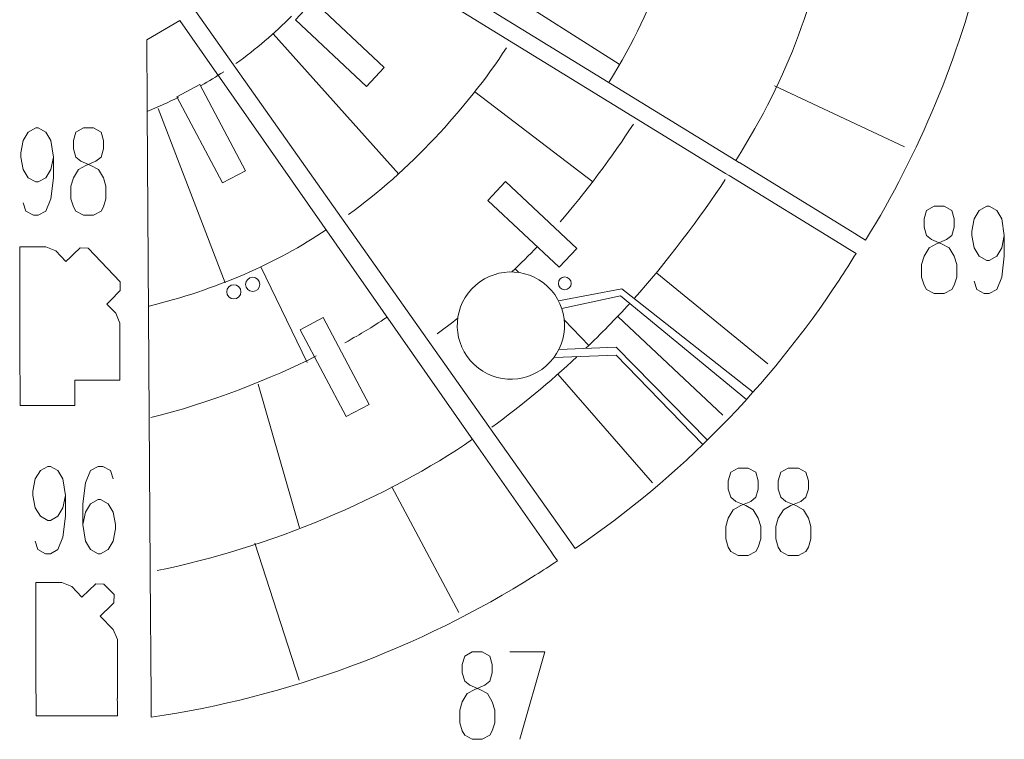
# Model space of a CAD drawing. Header units: millimetres. Extents: x -182 to 179, y -139 to 136.
# Tile 10 of 13: x 45 to 173, y -139 to -45. Entities that reach past the tile are written whole.
import ezdxf

# ---------------------------------------------------------------- set-up
doc = ezdxf.new("R2010")
doc.units = ezdxf.units.MM
doc.header["$MEASUREMENT"] = 0
doc.layers.add('Layer 1', color=7, linetype='Continuous')

msp = doc.modelspace()

# ---------------------------------------------------------------- linework, layer by layer
at = {"layer": 'Layer 1', "color": 5, "lineweight": 9}
for centre, major_axis in [((75.1668, -80.0084), (0, 0.926)), ((115.9121, -79.8759), (0, 0.8378)), ((72.6973, -80.9785), (0, 0.9261))]:
    msp.add_ellipse(centre, major_axis=major_axis, ratio=1, dxfattribs=at)
at = {"layer": 'Layer 1', "lineweight": 9}
for points in [[(138.2437, -63.825), (138.2437, -63.825), (76.8788, -26.1353), (76.8788, -26.1353)], [(136.918, -65.5159), (136.918, -65.5159), (75.9742, -28.0686), (75.9742, -28.0686)], [(103.6985, -99.996), (103.6985, -99.996), (70.8063, -52.9451), (70.8063, -52.9451)], [(61.3978, -57.2752), (61.3978, -57.2752), (61.7866, -117.1079), (61.7866, -117.1079)], [(153.7978, -73.3782), (153.7978, -73.3782), (138.7227, -64.1192), (138.7227, -64.1192)], [(152.3791, -75.0161), (152.3791, -75.0161), (137.397, -65.8102), (137.397, -65.8102)], [(106.3205, -99.0056), (106.3205, -99.0056), (116.427, -113.3068), (116.427, -113.3068)], [(114.0759, -114.8405), (114.0759, -114.8405), (104.0206, -100.4568), (104.0206, -100.4568)], [(61.7902, -117.6701), (61.7902, -117.6701), (61.896, -133.946), (61.896, -133.946)]]:
    msp.add_open_spline(points, degree=3, dxfattribs=at)
at = {"layer": 'Layer 1', "color": 1, "lineweight": 9}
for points in [[(151.3096, -29.4929), (148.631, -42.9507), (145.3063, -52.5958), (138.2437, -63.825)], [(128.8835, -38.4944), (127.1419, -43.6779), (124.9281, -48.3848), (121.6561, -53.6371)], [(80.2483, -44.9796), (78.0169, -47.2481), (75.5834, -49.3174), (72.9771, -51.1581)], [(108.2971, -49.1304), (103.0328, -57.165), (95.4613, -65.2907), (87.6734, -70.8881)], [(71.3751, -52.2465), (70.4146, -52.8738), (69.4325, -53.4711), (68.4303, -54.0367)], [(70.4837, -52.4847), (70.4837, -52.4847), (70.8069, -52.9447), (70.8069, -52.9447)], [(61.3941, -56.713), (61.3941, -56.713), (61.3979, -57.2752), (61.3979, -57.2752)], [(124.8679, -59.1016), (122.3173, -63.0064), (118.3687, -68.3702), (115.2985, -71.8583)], [(138.2437, -63.825), (138.2437, -63.825), (138.7225, -64.1196), (138.7225, -64.1196)], [(136.918, -65.5159), (136.918, -65.5159), (137.3968, -65.8105), (137.3968, -65.8105)], [(136.859, -66.3221), (133.8267, -70.9713), (128.8683, -77.5329), (124.9591, -81.8649)], [(84.7496, -72.8905), (78.4296, -77.1819), (70.1943, -80.7649), (61.6487, -82.8434)], [(153.798, -73.3779), (153.798, -73.3779), (154.2768, -73.6725), (154.2768, -73.6725)], [(152.3792, -75.0159), (152.3792, -75.0159), (152.858, -75.3105), (152.858, -75.3105)], [(51.3535, -76.4694), (51.3535, -76.4694), (51.7529, -76.0738), (51.7529, -76.0738)], [(56.7967, -81.8772), (56.7967, -81.8772), (57.1961, -81.4816), (57.1961, -81.4816)], [(124.3915, -82.4896), (122.548, -84.5045), (120.6322, -86.464), (118.6642, -88.3503)], [(44.7603, -87.8875), (44.7603, -87.8875), (44.7603, -87.3253), (44.7603, -87.3253)], [(83.4413, -89.35), (78.0319, -92.1358), (69.2224, -95.634), (61.8424, -97.3964)], [(117.5242, -89.4294), (113.9346, -92.7848), (110.1871, -95.8907), (106.4007, -98.6428)], [(51.9255, -94.4422), (51.9255, -94.4422), (51.9255, -93.88), (51.9255, -93.88)], [(105.9961, -98.5464), (105.9961, -98.5464), (106.3205, -99.0056), (106.3205, -99.0056)], [(103.8596, -100.2264), (92.9101, -107.8485), (77.111, -114.4761), (62.6738, -117.3737)], [(103.698, -99.9964), (103.698, -99.9964), (104.0212, -100.4564), (104.0212, -100.4564)], [(116.4271, -113.3067), (116.4271, -113.3067), (116.7515, -113.7659), (116.7515, -113.7659)], [(114.0743, -114.8416), (114.0743, -114.8416), (114.3975, -115.3016), (114.3975, -115.3016)], [(61.7867, -117.1079), (61.7867, -117.1079), (61.7905, -117.6701), (61.7905, -117.6701)], [(56.187, -122.4038), (56.187, -122.4038), (55.7826, -122.7942), (55.7826, -122.7942)], [(46.8542, -129.1732), (46.8542, -129.1732), (46.8554, -129.7354), (46.8554, -129.7354)], [(57.4834, -134.0779), (57.4834, -134.0779), (57.4872, -134.6401), (57.4872, -134.6401)], [(61.8917, -133.946), (61.8917, -133.946), (61.8955, -134.5082), (61.8955, -134.5082)]]:
    msp.add_open_spline(points, degree=3, dxfattribs=at)
at = {"layer": 'Layer 1', "lineweight": 9}
for points, knots in [([(154.2769, -73.6724), (154.2769, -73.6724), (155.1984, -74.2384), (155.1984, -74.2384), (155.1984, -74.2384), (162.2205, -62.8181), (167.3894, -50.3701), (170.5214, -37.3504), (170.5214, -37.3504), (170.7901, -36.2211), (171.0461, -35.0885), (171.2897, -33.9527), (171.2897, -33.9527), (171.2897, -33.9527), (170.4877, -33.7853), (170.4877, -33.7853)], [0, 0, 0, 0, 0.2, 0.2, 0.2, 0.2, 0.4, 0.4, 0.4, 0.4, 0.6, 0.6, 0.6, 0.6, 1, 1, 1, 1]), ([(65.6984, -38.0919), (65.6984, -38.0919), (67.7489, -40.6733), (67.7489, -40.6733), (67.7489, -40.6733), (67.7489, -40.6733), (67.7316, -44.4), (67.7316, -44.4), (67.7316, -44.4), (67.7316, -44.4), (105.9961, -98.5464), (105.9961, -98.5464)], [0, 0, 0, 0, 0.25, 0.25, 0.25, 0.25, 0.5, 0.5, 0.5, 0.5, 1, 1, 1, 1]), ([(80.7474, -45.454), (80.7474, -45.454), (83.0534, -42.9972), (83.0534, -42.9972), (83.0534, -42.9972), (83.0534, -42.9972), (92.3238, -51.6984), (92.3238, -51.6984), (92.3238, -51.6984), (92.3238, -51.6984), (90.0178, -54.1552), (90.0178, -54.1552), (90.0178, -54.1552), (90.0178, -54.1552), (80.7474, -45.454), (80.7474, -45.454)], [0, 0, 0, 0, 0.2, 0.2, 0.2, 0.2, 0.4, 0.4, 0.4, 0.4, 0.6, 0.6, 0.6, 0.6, 1, 1, 1, 1]), ([(70.4842, -52.4844), (70.4842, -52.4844), (65.6571, -45.5795), (65.6571, -45.5795), (65.6571, -45.5795), (65.6571, -45.5795), (61.338, -48.0709), (61.338, -48.0709), (61.338, -48.0709), (61.338, -48.0709), (61.3942, -56.713), (61.3942, -56.713)], [0, 0, 0, 0, 0.25, 0.25, 0.25, 0.25, 0.5, 0.5, 0.5, 0.5, 1, 1, 1, 1]), ([(65.2707, -55.5055), (65.2707, -55.5055), (68.2642, -53.922), (68.2642, -53.922), (68.2642, -53.922), (68.2642, -53.922), (74.2188, -65.179), (74.2188, -65.179), (74.2188, -65.179), (74.2188, -65.179), (71.2253, -66.7625), (71.2253, -66.7625), (71.2253, -66.7625), (71.2253, -66.7625), (65.2707, -55.5055), (65.2707, -55.5055)], [0, 0, 0, 0, 0.2, 0.2, 0.2, 0.2, 0.4, 0.4, 0.4, 0.4, 0.6, 0.6, 0.6, 0.6, 1, 1, 1, 1]), ([(105.8832, -69.0465), (105.8832, -69.0465), (108.1892, -66.5896), (108.1892, -66.5896), (108.1892, -66.5896), (108.1892, -66.5896), (117.4907, -75.32), (117.4907, -75.32), (117.4907, -75.32), (117.4907, -75.32), (115.1847, -77.7769), (115.1847, -77.7769), (115.1847, -77.7769), (115.1847, -77.7769), (105.8832, -69.0465), (105.8832, -69.0465)], [0, 0, 0, 0, 0.2, 0.2, 0.2, 0.2, 0.4, 0.4, 0.4, 0.4, 0.6, 0.6, 0.6, 0.6, 1, 1, 1, 1]), ([(51.351, -76.4669), (51.351, -76.4669), (50.7715, -77.0268), (50.7715, -77.0268), (50.7715, -77.0268), (50.7715, -77.0268), (49.4401, -75.6486), (49.4401, -75.6486), (49.4401, -75.6486), (49.4401, -75.6486), (48.1486, -75.1006), (48.1486, -75.1006), (48.1486, -75.1006), (48.1486, -75.1006), (44.7345, -75.1006), (44.7345, -75.1006), (44.7345, -75.1006), (44.7345, -75.1006), (44.7603, -87.3253), (44.7603, -87.3253)], [0, 0, 0, 0, 0.16666667, 0.16666667, 0.16666667, 0.16666667, 0.33333333, 0.33333333, 0.33333333, 0.33333333, 0.5, 0.5, 0.5, 0.5, 0.66666667, 0.66666667, 0.66666667, 0.66666667, 1, 1, 1, 1]), ([(57.1929, -81.4783), (57.1929, -81.4783), (57.8662, -80.7891), (57.8662, -80.7891), (57.8662, -80.7891), (57.8662, -80.7891), (57.8743, -79.6912), (57.8743, -79.6912), (57.8743, -79.6912), (57.8743, -79.6912), (53.6836, -75.2729), (53.6836, -75.2729), (53.6836, -75.2729), (53.6836, -75.2729), (52.6112, -75.2494), (52.6112, -75.2494), (52.6112, -75.2494), (52.6112, -75.2494), (51.7554, -76.0762), (51.7554, -76.0762)], [0, 0, 0, 0, 0.16666667, 0.16666667, 0.16666667, 0.16666667, 0.33333333, 0.33333333, 0.33333333, 0.33333333, 0.5, 0.5, 0.5, 0.5, 0.66666667, 0.66666667, 0.66666667, 0.66666667, 1, 1, 1, 1]), ([(116.7514, -113.766), (116.7514, -113.766), (117.2725, -114.5033), (117.2725, -114.5033), (117.2725, -114.5033), (130.9443, -105.159), (142.6466, -93.2488), (151.7397, -79.4411), (151.7397, -79.4411), (152.4985, -78.2882), (153.2205, -77.155), (153.942, -75.9765), (153.942, -75.9765), (153.942, -75.9765), (152.858, -75.3104), (152.858, -75.3104)], [0, 0, 0, 0, 0.2, 0.2, 0.2, 0.2, 0.4, 0.4, 0.4, 0.4, 0.6, 0.6, 0.6, 0.6, 1, 1, 1, 1]), ([(103.772, -80.5951), (101.1275, -83.4127), (101.2678, -87.8405), (104.0852, -90.4851), (104.0852, -90.4851), (106.9027, -93.1296), (111.3307, -92.9893), (113.9752, -90.1718), (113.9752, -90.1718), (116.6197, -87.3543), (116.4795, -82.9263), (113.662, -80.2818), (113.662, -80.2818), (110.8444, -77.6373), (106.4166, -77.7776), (103.772, -80.5951)], [0, 0, 0, 0, 0.2, 0.2, 0.2, 0.2, 0.4, 0.4, 0.4, 0.4, 0.6, 0.6, 0.6, 0.6, 1, 1, 1, 1]), ([(51.9255, -93.88), (51.9255, -93.88), (51.9255, -92.5102), (51.9255, -92.5102), (51.9255, -92.5102), (51.9255, -92.5102), (57.8209, -92.5102), (57.8209, -92.5102), (57.8209, -92.5102), (57.8209, -92.5102), (57.8209, -85.0855), (57.8209, -85.0855), (57.8209, -85.0855), (57.8209, -85.0855), (57.2914, -83.7755), (57.2914, -83.7755), (57.2914, -83.7755), (57.2914, -83.7755), (56.1265, -82.5697), (56.1265, -82.5697), (56.1265, -82.5697), (56.1265, -82.5697), (56.7999, -81.8805), (56.7999, -81.8805)], [0, 0, 0, 0, 0.14285714, 0.14285714, 0.14285714, 0.14285714, 0.28571429, 0.28571429, 0.28571429, 0.28571429, 0.42857143, 0.42857143, 0.42857143, 0.42857143, 0.57142857, 0.57142857, 0.57142857, 0.57142857, 0.71428571, 0.71428571, 0.71428571, 0.71428571, 1, 1, 1, 1]), ([(81.3615, -85.9247), (81.3615, -85.9247), (84.355, -84.3412), (84.355, -84.3412), (84.355, -84.3412), (84.355, -84.3412), (90.3501, -95.6748), (90.3501, -95.6748), (90.3501, -95.6748), (90.3501, -95.6748), (87.3566, -97.2583), (87.3566, -97.2583), (87.3566, -97.2583), (87.3566, -97.2583), (81.3615, -85.9247), (81.3615, -85.9247)], [0, 0, 0, 0, 0.2, 0.2, 0.2, 0.2, 0.4, 0.4, 0.4, 0.4, 0.6, 0.6, 0.6, 0.6, 1, 1, 1, 1]), ([(44.7603, -87.8875), (44.7603, -87.8875), (44.7763, -95.8121), (44.7763, -95.8121), (44.7763, -95.8121), (44.7763, -95.8121), (51.9255, -95.8121), (51.9255, -95.8121), (51.9255, -95.8121), (51.9255, -95.8121), (51.9255, -94.4422), (51.9255, -94.4422)], [0, 0, 0, 0, 0.25, 0.25, 0.25, 0.25, 0.5, 0.5, 0.5, 0.5, 1, 1, 1, 1]), ([(112.0501, -117.9815), (113.0487, -117.3499), (113.9712, -116.7545), (114.9528, -116.0948), (114.9528, -116.0948), (114.9528, -116.0948), (114.398, -115.3012), (114.398, -115.3012)], [0, 0, 0, 0, 0.33333333, 0.33333333, 0.33333333, 0.33333333, 1, 1, 1, 1]), ([(61.8997, -134.5082), (61.8997, -134.5082), (61.9126, -136.5004), (61.9126, -136.5004), (61.9126, -136.5004), (79.7515, -133.8992), (96.8267, -127.5878), (112.0501, -117.9815)], [0, 0, 0, 0, 0.33333333, 0.33333333, 0.33333333, 0.33333333, 1, 1, 1, 1]), ([(56.187, -122.4037), (56.187, -122.4037), (57.0437, -121.5761), (57.0437, -121.5761), (57.0437, -121.5761), (57.0437, -121.5761), (57.0622, -120.4987), (57.0622, -120.4987), (57.0622, -120.4987), (57.0622, -120.4987), (55.7334, -119.1232), (55.7334, -119.1232), (55.7334, -119.1232), (55.7334, -119.1232), (54.6559, -119.1046), (54.6559, -119.1046), (54.6559, -119.1046), (54.6559, -119.1046), (52.8665, -120.8333), (52.8665, -120.8333), (52.8665, -120.8333), (52.8665, -120.8333), (51.5351, -119.4552), (51.5351, -119.4552), (51.5351, -119.4552), (51.5351, -119.4552), (50.2437, -118.9071), (50.2437, -118.9071), (50.2437, -118.9071), (50.2437, -118.9071), (46.8295, -118.9071), (46.8295, -118.9071), (46.8295, -118.9071), (46.8348, -121.1348), (46.8489, -126.9457), (46.8542, -129.1732)], [0, 0, 0, 0, 0.1, 0.1, 0.1, 0.1, 0.2, 0.2, 0.2, 0.2, 0.3, 0.3, 0.3, 0.3, 0.4, 0.4, 0.4, 0.4, 0.5, 0.5, 0.5, 0.5, 0.6, 0.6, 0.6, 0.6, 0.7, 0.7, 0.7, 0.7, 0.8, 0.8, 0.8, 0.8, 1, 1, 1, 1]), ([(57.4853, -134.0779), (57.4853, -134.0779), (57.4853, -126.3762), (57.4853, -126.3762), (57.4853, -126.3762), (57.4853, -126.3762), (56.9559, -125.0662), (56.9559, -125.0662), (56.9559, -125.0662), (56.9559, -125.0662), (55.2542, -123.3049), (55.2542, -123.3049), (55.2542, -123.3049), (55.2542, -123.3049), (55.7827, -122.7944), (55.7827, -122.7944)], [0, 0, 0, 0, 0.2, 0.2, 0.2, 0.2, 0.4, 0.4, 0.4, 0.4, 0.6, 0.6, 0.6, 0.6, 1, 1, 1, 1]), ([(46.8554, -129.7354), (46.8606, -131.9292), (46.866, -134.1229), (46.8713, -136.3166), (46.8713, -136.3166), (46.8713, -136.3166), (57.4853, -136.3166), (57.4853, -136.3166), (57.4853, -136.3166), (57.4853, -136.3166), (57.4853, -134.6401), (57.4853, -134.6401)], [0, 0, 0, 0, 0.25, 0.25, 0.25, 0.25, 0.5, 0.5, 0.5, 0.5, 1, 1, 1, 1])]:
    msp.add_open_spline(points, degree=3, knots=knots, dxfattribs=at)
at = {"layer": 'Layer 1', "color": 5, "lineweight": 9}
for points in [[(107.3816, -41.2827), (107.3816, -41.2827), (123, -51.2401), (123, -51.2401)], [(94.2479, -65.6019), (94.2479, -65.6019), (77.8268, -47.292), (77.8268, -47.292)], [(104.1747, -54.8614), (104.1747, -54.8614), (119.5827, -66.6376), (119.5827, -66.6376)], [(143.3161, -54.1067), (143.3161, -54.1067), (160.2536, -62.0628), (160.2536, -62.0628)], [(65.4723, -55.5855), (64.154, -56.2235), (62.8189, -56.8326), (61.468, -57.4115)], [(71.5621, -79.7858), (71.5621, -79.7858), (62.7955, -57.0695), (62.7955, -57.0695)], [(112.3223, -75.0902), (111.2381, -76.2157), (110.1269, -77.3153), (108.99, -78.3876)], [(76.2154, -77.7161), (76.2154, -77.7161), (82.273, -90.2072), (82.273, -90.2072)], [(109.4438, -77.9569), (109.4438, -77.9569), (109.9305, -78.4663), (109.9305, -78.4663)], [(127.9296, -78.5404), (127.9296, -78.5404), (142.4234, -90.3796), (142.4234, -90.3796)], [(92.7063, -84.2721), (90.4364, -85.833), (89.5862, -86.2884), (87.175, -87.6438)], [(101.9417, -84.4293), (101.0596, -85.1154), (100.1654, -85.7868), (99.2595, -86.4428)], [(115.8311, -84.6425), (115.8311, -84.6425), (119.0774, -88.0404), (119.0774, -88.0404)], [(122.8689, -84.2399), (122.8689, -84.2399), (136.5291, -97.0992), (136.5291, -97.0992)], [(115.0165, -91.7337), (115.0165, -91.7337), (127.3477, -105.9226), (127.3477, -105.9226)], [(75.8552, -93.0203), (75.8552, -93.0203), (81.2562, -111.7942), (81.2562, -111.7942)], [(93.3218, -106.4381), (93.3218, -106.4381), (102.0606, -122.8338), (102.0606, -122.8338)], [(75.4244, -113.7919), (75.4244, -113.7919), (81.2165, -131.681), (81.2165, -131.681)]]:
    msp.add_open_spline(points, degree=3, dxfattribs=at)
at = {"layer": 'Layer 1', "color": 1, "lineweight": 9}
for points, knots in [([(49.1287, -63.3832), (49.1287, -63.3832), (48.8047, -65.0117), (48.8047, -65.0117), (48.8047, -65.0117), (48.8047, -65.0117), (48.1467, -66.1028), (48.1467, -66.1028), (48.1467, -66.1028), (48.1467, -66.1028), (47.1648, -66.6402), (47.1648, -66.6402), (47.1648, -66.6402), (47.1648, -66.6402), (46.8407, -66.6402), (46.8407, -66.6402), (46.8407, -66.6402), (46.8407, -66.6402), (45.8588, -66.1028), (45.8588, -66.1028), (45.8588, -66.1028), (45.8588, -66.1028), (45.2008, -65.0117), (45.2008, -65.0117), (45.2008, -65.0117), (45.2008, -65.0117), (44.8768, -63.3832), (44.8768, -63.3832), (44.8768, -63.3832), (44.8768, -63.3832), (44.8768, -62.8458), (44.8768, -62.8458), (44.8768, -62.8458), (44.8768, -62.8458), (45.2008, -61.2173), (45.2008, -61.2173), (45.2008, -61.2173), (45.2008, -61.2173), (45.8588, -60.1262), (45.8588, -60.1262), (45.8588, -60.1262), (45.8588, -60.1262), (46.8407, -59.5889), (46.8407, -59.5889), (46.8407, -59.5889), (46.8407, -59.5889), (47.1648, -59.5889), (47.1648, -59.5889), (47.1648, -59.5889), (47.1648, -59.5889), (48.1467, -60.1262), (48.1467, -60.1262), (48.1467, -60.1262), (48.1467, -60.1262), (48.8047, -61.2173), (48.8047, -61.2173), (48.8047, -61.2173), (48.8047, -61.2173), (49.1287, -63.3832), (49.1287, -63.3832), (49.1287, -63.3832), (49.1287, -63.3832), (49.1287, -66.1028), (49.1287, -66.1028), (49.1287, -66.1028), (49.1287, -66.1028), (48.8047, -68.8224), (48.8047, -68.8224), (48.8047, -68.8224), (48.8047, -68.8224), (48.1467, -70.4509), (48.1467, -70.4509), (48.1467, -70.4509), (48.1467, -70.4509), (47.1648, -70.9883), (47.1648, -70.9883), (47.1648, -70.9883), (47.1648, -70.9883), (46.5167, -70.9883), (46.5167, -70.9883), (46.5167, -70.9883), (46.5167, -70.9883), (45.5347, -70.4509), (45.5347, -70.4509), (45.5347, -70.4509), (45.5347, -70.4509), (45.2008, -69.3598), (45.2008, -69.3598)], [0, 0, 0, 0, 0.04347826, 0.04347826, 0.04347826, 0.04347826, 0.08695652, 0.08695652, 0.08695652, 0.08695652, 0.13043478, 0.13043478, 0.13043478, 0.13043478, 0.17391304, 0.17391304, 0.17391304, 0.17391304, 0.2173913, 0.2173913, 0.2173913, 0.2173913, 0.26086957, 0.26086957, 0.26086957, 0.26086957, 0.30434783, 0.30434783, 0.30434783, 0.30434783, 0.34782609, 0.34782609, 0.34782609, 0.34782609, 0.39130435, 0.39130435, 0.39130435, 0.39130435, 0.43478261, 0.43478261, 0.43478261, 0.43478261, 0.47826087, 0.47826087, 0.47826087, 0.47826087, 0.52173913, 0.52173913, 0.52173913, 0.52173913, 0.56521739, 0.56521739, 0.56521739, 0.56521739, 0.60869565, 0.60869565, 0.60869565, 0.60869565, 0.65217391, 0.65217391, 0.65217391, 0.65217391, 0.69565217, 0.69565217, 0.69565217, 0.69565217, 0.73913043, 0.73913043, 0.73913043, 0.73913043, 0.7826087, 0.7826087, 0.7826087, 0.7826087, 0.82608696, 0.82608696, 0.82608696, 0.82608696, 0.86956522, 0.86956522, 0.86956522, 0.86956522, 0.91304348, 0.91304348, 0.91304348, 0.91304348, 1, 1, 1, 1]), ([(53.0566, -59.5889), (53.0566, -59.5889), (52.0746, -60.1262), (52.0746, -60.1262), (52.0746, -60.1262), (52.0746, -60.1262), (51.7506, -61.2173), (51.7506, -61.2173), (51.7506, -61.2173), (51.7506, -61.2173), (51.7506, -62.3084), (51.7506, -62.3084), (51.7506, -62.3084), (51.7506, -62.3084), (52.0746, -63.3832), (52.0746, -63.3832), (52.0746, -63.3832), (52.0746, -63.3832), (52.7325, -63.9369), (52.7325, -63.9369), (52.7325, -63.9369), (52.7325, -63.9369), (54.0386, -64.4743), (54.0386, -64.4743), (54.0386, -64.4743), (54.0386, -64.4743), (55.0205, -65.0117), (55.0205, -65.0117), (55.0205, -65.0117), (55.0205, -65.0117), (55.6785, -66.1028), (55.6785, -66.1028), (55.6785, -66.1028), (55.6785, -66.1028), (56.0025, -67.1939), (56.0025, -67.1939), (56.0025, -67.1939), (56.0025, -67.1939), (56.0025, -68.8224), (56.0025, -68.8224), (56.0025, -68.8224), (56.0025, -68.8224), (55.6785, -69.8972), (55.6785, -69.8972), (55.6785, -69.8972), (55.6785, -69.8972), (55.3544, -70.4509), (55.3544, -70.4509), (55.3544, -70.4509), (55.3544, -70.4509), (54.3724, -70.9883), (54.3724, -70.9883), (54.3724, -70.9883), (54.3724, -70.9883), (53.0566, -70.9883), (53.0566, -70.9883), (53.0566, -70.9883), (53.0566, -70.9883), (52.0746, -70.4509), (52.0746, -70.4509), (52.0746, -70.4509), (52.0746, -70.4509), (51.7506, -69.8972), (51.7506, -69.8972), (51.7506, -69.8972), (51.7506, -69.8972), (51.4265, -68.8224), (51.4265, -68.8224), (51.4265, -68.8224), (51.4265, -68.8224), (51.4265, -67.1939), (51.4265, -67.1939), (51.4265, -67.1939), (51.4265, -67.1939), (51.7506, -66.1028), (51.7506, -66.1028), (51.7506, -66.1028), (51.7506, -66.1028), (52.4085, -65.0117), (52.4085, -65.0117), (52.4085, -65.0117), (52.4085, -65.0117), (53.3904, -64.4743), (53.3904, -64.4743), (53.3904, -64.4743), (53.3904, -64.4743), (54.6965, -63.9369), (54.6965, -63.9369), (54.6965, -63.9369), (54.6965, -63.9369), (55.3544, -63.3832), (55.3544, -63.3832), (55.3544, -63.3832), (55.3544, -63.3832), (55.6785, -62.3084), (55.6785, -62.3084), (55.6785, -62.3084), (55.6785, -62.3084), (55.6785, -61.2173), (55.6785, -61.2173), (55.6785, -61.2173), (55.6785, -61.2173), (55.3544, -60.1262), (55.3544, -60.1262), (55.3544, -60.1262), (55.3544, -60.1262), (54.3724, -59.5889), (54.3724, -59.5889), (54.3724, -59.5889), (54.3724, -59.5889), (53.0566, -59.5889), (53.0566, -59.5889)], [0, 0, 0, 0, 0.03448276, 0.03448276, 0.03448276, 0.03448276, 0.06896552, 0.06896552, 0.06896552, 0.06896552, 0.10344828, 0.10344828, 0.10344828, 0.10344828, 0.13793103, 0.13793103, 0.13793103, 0.13793103, 0.17241379, 0.17241379, 0.17241379, 0.17241379, 0.20689655, 0.20689655, 0.20689655, 0.20689655, 0.24137931, 0.24137931, 0.24137931, 0.24137931, 0.27586207, 0.27586207, 0.27586207, 0.27586207, 0.31034483, 0.31034483, 0.31034483, 0.31034483, 0.34482759, 0.34482759, 0.34482759, 0.34482759, 0.37931034, 0.37931034, 0.37931034, 0.37931034, 0.4137931, 0.4137931, 0.4137931, 0.4137931, 0.44827586, 0.44827586, 0.44827586, 0.44827586, 0.48275862, 0.48275862, 0.48275862, 0.48275862, 0.51724138, 0.51724138, 0.51724138, 0.51724138, 0.55172414, 0.55172414, 0.55172414, 0.55172414, 0.5862069, 0.5862069, 0.5862069, 0.5862069, 0.62068966, 0.62068966, 0.62068966, 0.62068966, 0.65517241, 0.65517241, 0.65517241, 0.65517241, 0.68965517, 0.68965517, 0.68965517, 0.68965517, 0.72413793, 0.72413793, 0.72413793, 0.72413793, 0.75862069, 0.75862069, 0.75862069, 0.75862069, 0.79310345, 0.79310345, 0.79310345, 0.79310345, 0.82758621, 0.82758621, 0.82758621, 0.82758621, 0.86206897, 0.86206897, 0.86206897, 0.86206897, 0.89655172, 0.89655172, 0.89655172, 0.89655172, 0.93103448, 0.93103448, 0.93103448, 0.93103448, 1, 1, 1, 1]), ([(164.1435, -69.8195), (164.1435, -69.8195), (163.1615, -70.3569), (163.1615, -70.3569), (163.1615, -70.3569), (163.1615, -70.3569), (162.8276, -71.448), (162.8276, -71.448), (162.8276, -71.448), (162.8276, -71.448), (162.8276, -72.5391), (162.8276, -72.5391), (162.8276, -72.5391), (162.8276, -72.5391), (163.1615, -73.6139), (163.1615, -73.6139), (163.1615, -73.6139), (163.1615, -73.6139), (163.8097, -74.1676), (163.8097, -74.1676), (163.8097, -74.1676), (163.8097, -74.1676), (165.1255, -74.705), (165.1255, -74.705), (165.1255, -74.705), (165.1255, -74.705), (166.1074, -75.2424), (166.1074, -75.2424), (166.1074, -75.2424), (166.1074, -75.2424), (166.7555, -76.3335), (166.7555, -76.3335), (166.7555, -76.3335), (166.7555, -76.3335), (167.0894, -77.4246), (167.0894, -77.4246), (167.0894, -77.4246), (167.0894, -77.4246), (167.0894, -79.0531), (167.0894, -79.0531), (167.0894, -79.0531), (167.0894, -79.0531), (166.7555, -80.1279), (166.7555, -80.1279), (166.7555, -80.1279), (166.7555, -80.1279), (166.4315, -80.6816), (166.4315, -80.6816), (166.4315, -80.6816), (166.4315, -80.6816), (165.4495, -81.219), (165.4495, -81.219), (165.4495, -81.219), (165.4495, -81.219), (164.1435, -81.219), (164.1435, -81.219), (164.1435, -81.219), (164.1435, -81.219), (163.1615, -80.6816), (163.1615, -80.6816), (163.1615, -80.6816), (163.1615, -80.6816), (162.8276, -80.1279), (162.8276, -80.1279), (162.8276, -80.1279), (162.8276, -80.1279), (162.5036, -79.0531), (162.5036, -79.0531), (162.5036, -79.0531), (162.5036, -79.0531), (162.5036, -77.4246), (162.5036, -77.4246), (162.5036, -77.4246), (162.5036, -77.4246), (162.8276, -76.3335), (162.8276, -76.3335), (162.8276, -76.3335), (162.8276, -76.3335), (163.4856, -75.2424), (163.4856, -75.2424), (163.4856, -75.2424), (163.4856, -75.2424), (164.4675, -74.705), (164.4675, -74.705), (164.4675, -74.705), (164.4675, -74.705), (165.7735, -74.1676), (165.7735, -74.1676), (165.7735, -74.1676), (165.7735, -74.1676), (166.4315, -73.6139), (166.4315, -73.6139), (166.4315, -73.6139), (166.4315, -73.6139), (166.7555, -72.5391), (166.7555, -72.5391), (166.7555, -72.5391), (166.7555, -72.5391), (166.7555, -71.448), (166.7555, -71.448), (166.7555, -71.448), (166.7555, -71.448), (166.4315, -70.3569), (166.4315, -70.3569), (166.4315, -70.3569), (166.4315, -70.3569), (165.4495, -69.8195), (165.4495, -69.8195), (165.4495, -69.8195), (165.4495, -69.8195), (164.1435, -69.8195), (164.1435, -69.8195)], [0, 0, 0, 0, 0.03448276, 0.03448276, 0.03448276, 0.03448276, 0.06896552, 0.06896552, 0.06896552, 0.06896552, 0.10344828, 0.10344828, 0.10344828, 0.10344828, 0.13793103, 0.13793103, 0.13793103, 0.13793103, 0.17241379, 0.17241379, 0.17241379, 0.17241379, 0.20689655, 0.20689655, 0.20689655, 0.20689655, 0.24137931, 0.24137931, 0.24137931, 0.24137931, 0.27586207, 0.27586207, 0.27586207, 0.27586207, 0.31034483, 0.31034483, 0.31034483, 0.31034483, 0.34482759, 0.34482759, 0.34482759, 0.34482759, 0.37931034, 0.37931034, 0.37931034, 0.37931034, 0.4137931, 0.4137931, 0.4137931, 0.4137931, 0.44827586, 0.44827586, 0.44827586, 0.44827586, 0.48275862, 0.48275862, 0.48275862, 0.48275862, 0.51724138, 0.51724138, 0.51724138, 0.51724138, 0.55172414, 0.55172414, 0.55172414, 0.55172414, 0.5862069, 0.5862069, 0.5862069, 0.5862069, 0.62068966, 0.62068966, 0.62068966, 0.62068966, 0.65517241, 0.65517241, 0.65517241, 0.65517241, 0.68965517, 0.68965517, 0.68965517, 0.68965517, 0.72413793, 0.72413793, 0.72413793, 0.72413793, 0.75862069, 0.75862069, 0.75862069, 0.75862069, 0.79310345, 0.79310345, 0.79310345, 0.79310345, 0.82758621, 0.82758621, 0.82758621, 0.82758621, 0.86206897, 0.86206897, 0.86206897, 0.86206897, 0.89655172, 0.89655172, 0.89655172, 0.89655172, 0.93103448, 0.93103448, 0.93103448, 0.93103448, 1, 1, 1, 1]), ([(173.3053, -73.6139), (173.3053, -73.6139), (172.9812, -75.2424), (172.9812, -75.2424), (172.9812, -75.2424), (172.9812, -75.2424), (172.3233, -76.3335), (172.3233, -76.3335), (172.3233, -76.3335), (172.3233, -76.3335), (171.3413, -76.8709), (171.3413, -76.8709), (171.3413, -76.8709), (171.3413, -76.8709), (171.0172, -76.8709), (171.0172, -76.8709), (171.0172, -76.8709), (171.0172, -76.8709), (170.0353, -76.3335), (170.0353, -76.3335), (170.0353, -76.3335), (170.0353, -76.3335), (169.3774, -75.2424), (169.3774, -75.2424), (169.3774, -75.2424), (169.3774, -75.2424), (169.0533, -73.6139), (169.0533, -73.6139), (169.0533, -73.6139), (169.0533, -73.6139), (169.0533, -73.0766), (169.0533, -73.0766), (169.0533, -73.0766), (169.0533, -73.0766), (169.3774, -71.448), (169.3774, -71.448), (169.3774, -71.448), (169.3774, -71.448), (170.0353, -70.3569), (170.0353, -70.3569), (170.0353, -70.3569), (170.0353, -70.3569), (171.0172, -69.8195), (171.0172, -69.8195), (171.0172, -69.8195), (171.0172, -69.8195), (171.3413, -69.8195), (171.3413, -69.8195), (171.3413, -69.8195), (171.3413, -69.8195), (172.3233, -70.3569), (172.3233, -70.3569), (172.3233, -70.3569), (172.3233, -70.3569), (172.9812, -71.448), (172.9812, -71.448), (172.9812, -71.448), (172.9812, -71.448), (173.3053, -73.6139), (173.3053, -73.6139), (173.3053, -73.6139), (173.3053, -73.6139), (173.3053, -76.3335), (173.3053, -76.3335), (173.3053, -76.3335), (173.3053, -76.3335), (172.9812, -79.0531), (172.9812, -79.0531), (172.9812, -79.0531), (172.9812, -79.0531), (172.3233, -80.6816), (172.3233, -80.6816), (172.3233, -80.6816), (172.3233, -80.6816), (171.3413, -81.219), (171.3413, -81.219), (171.3413, -81.219), (171.3413, -81.219), (170.6834, -81.219), (170.6834, -81.219), (170.6834, -81.219), (170.6834, -81.219), (169.7014, -80.6816), (169.7014, -80.6816), (169.7014, -80.6816), (169.7014, -80.6816), (169.3774, -79.5905), (169.3774, -79.5905)], [0, 0, 0, 0, 0.04347826, 0.04347826, 0.04347826, 0.04347826, 0.08695652, 0.08695652, 0.08695652, 0.08695652, 0.13043478, 0.13043478, 0.13043478, 0.13043478, 0.17391304, 0.17391304, 0.17391304, 0.17391304, 0.2173913, 0.2173913, 0.2173913, 0.2173913, 0.26086957, 0.26086957, 0.26086957, 0.26086957, 0.30434783, 0.30434783, 0.30434783, 0.30434783, 0.34782609, 0.34782609, 0.34782609, 0.34782609, 0.39130435, 0.39130435, 0.39130435, 0.39130435, 0.43478261, 0.43478261, 0.43478261, 0.43478261, 0.47826087, 0.47826087, 0.47826087, 0.47826087, 0.52173913, 0.52173913, 0.52173913, 0.52173913, 0.56521739, 0.56521739, 0.56521739, 0.56521739, 0.60869565, 0.60869565, 0.60869565, 0.60869565, 0.65217391, 0.65217391, 0.65217391, 0.65217391, 0.69565217, 0.69565217, 0.69565217, 0.69565217, 0.73913043, 0.73913043, 0.73913043, 0.73913043, 0.7826087, 0.7826087, 0.7826087, 0.7826087, 0.82608696, 0.82608696, 0.82608696, 0.82608696, 0.86956522, 0.86956522, 0.86956522, 0.86956522, 0.91304348, 0.91304348, 0.91304348, 0.91304348, 1, 1, 1, 1]), ([(115.0933, -82.1745), (115.0933, -82.1745), (123.3483, -80.6023), (123.3483, -80.6023), (123.3483, -80.6023), (123.3483, -80.6023), (140.5147, -94.0584), (140.5147, -94.0584)], [0, 0, 0, 0, 0.33333333, 0.33333333, 0.33333333, 0.33333333, 1, 1, 1, 1]), ([(115.5081, -83.1569), (115.5081, -83.1569), (123.1719, -81.4843), (123.1719, -81.4843), (123.1719, -81.4843), (123.1719, -81.4843), (139.6254, -95.047), (139.6254, -95.047)], [0, 0, 0, 0, 0.33333333, 0.33333333, 0.33333333, 0.33333333, 1, 1, 1, 1]), ([(115.1427, -88.4945), (115.1427, -88.4945), (122.6428, -88.1873), (122.6428, -88.1873), (122.6428, -88.1873), (122.6428, -88.1873), (134.5399, -100.3267), (134.5399, -100.3267)], [0, 0, 0, 0, 0.33333333, 0.33333333, 0.33333333, 0.33333333, 1, 1, 1, 1]), ([(114.5044, -89.5378), (114.5044, -89.5378), (122.643, -89.2456), (122.643, -89.2456), (122.643, -89.2456), (122.643, -89.2456), (133.9316, -100.9189), (133.9316, -100.9189)], [0, 0, 0, 0, 0.33333333, 0.33333333, 0.33333333, 0.33333333, 1, 1, 1, 1]), ([(50.7018, -107.5563), (50.7018, -107.5563), (50.3778, -109.1848), (50.3778, -109.1848), (50.3778, -109.1848), (50.3778, -109.1848), (49.7198, -110.2759), (49.7198, -110.2759), (49.7198, -110.2759), (49.7198, -110.2759), (48.7379, -110.8133), (48.7379, -110.8133), (48.7379, -110.8133), (48.7379, -110.8133), (48.4138, -110.8133), (48.4138, -110.8133), (48.4138, -110.8133), (48.4138, -110.8133), (47.4319, -110.2759), (47.4319, -110.2759), (47.4319, -110.2759), (47.4319, -110.2759), (46.7739, -109.1848), (46.7739, -109.1848), (46.7739, -109.1848), (46.7739, -109.1848), (46.4499, -107.5563), (46.4499, -107.5563), (46.4499, -107.5563), (46.4499, -107.5563), (46.4499, -107.0189), (46.4499, -107.0189), (46.4499, -107.0189), (46.4499, -107.0189), (46.7739, -105.3904), (46.7739, -105.3904), (46.7739, -105.3904), (46.7739, -105.3904), (47.4319, -104.2993), (47.4319, -104.2993), (47.4319, -104.2993), (47.4319, -104.2993), (48.4138, -103.7619), (48.4138, -103.7619), (48.4138, -103.7619), (48.4138, -103.7619), (48.7379, -103.7619), (48.7379, -103.7619), (48.7379, -103.7619), (48.7379, -103.7619), (49.7198, -104.2993), (49.7198, -104.2993), (49.7198, -104.2993), (49.7198, -104.2993), (50.3778, -105.3904), (50.3778, -105.3904), (50.3778, -105.3904), (50.3778, -105.3904), (50.7018, -107.5563), (50.7018, -107.5563), (50.7018, -107.5563), (50.7018, -107.5563), (50.7018, -110.2759), (50.7018, -110.2759), (50.7018, -110.2759), (50.7018, -110.2759), (50.3778, -112.9955), (50.3778, -112.9955), (50.3778, -112.9955), (50.3778, -112.9955), (49.7198, -114.624), (49.7198, -114.624), (49.7198, -114.624), (49.7198, -114.624), (48.7379, -115.1614), (48.7379, -115.1614), (48.7379, -115.1614), (48.7379, -115.1614), (48.0898, -115.1614), (48.0898, -115.1614), (48.0898, -115.1614), (48.0898, -115.1614), (47.1078, -114.624), (47.1078, -114.624), (47.1078, -114.624), (47.1078, -114.624), (46.7739, -113.5329), (46.7739, -113.5329)], [0, 0, 0, 0, 0.04347826, 0.04347826, 0.04347826, 0.04347826, 0.08695652, 0.08695652, 0.08695652, 0.08695652, 0.13043478, 0.13043478, 0.13043478, 0.13043478, 0.17391304, 0.17391304, 0.17391304, 0.17391304, 0.2173913, 0.2173913, 0.2173913, 0.2173913, 0.26086957, 0.26086957, 0.26086957, 0.26086957, 0.30434783, 0.30434783, 0.30434783, 0.30434783, 0.34782609, 0.34782609, 0.34782609, 0.34782609, 0.39130435, 0.39130435, 0.39130435, 0.39130435, 0.43478261, 0.43478261, 0.43478261, 0.43478261, 0.47826087, 0.47826087, 0.47826087, 0.47826087, 0.52173913, 0.52173913, 0.52173913, 0.52173913, 0.56521739, 0.56521739, 0.56521739, 0.56521739, 0.60869565, 0.60869565, 0.60869565, 0.60869565, 0.65217391, 0.65217391, 0.65217391, 0.65217391, 0.69565217, 0.69565217, 0.69565217, 0.69565217, 0.73913043, 0.73913043, 0.73913043, 0.73913043, 0.7826087, 0.7826087, 0.7826087, 0.7826087, 0.82608696, 0.82608696, 0.82608696, 0.82608696, 0.86956522, 0.86956522, 0.86956522, 0.86956522, 0.91304348, 0.91304348, 0.91304348, 0.91304348, 1, 1, 1, 1]), ([(56.9275, -105.3904), (56.9275, -105.3904), (56.5936, -104.2993), (56.5936, -104.2993), (56.5936, -104.2993), (56.5936, -104.2993), (55.6117, -103.7619), (55.6117, -103.7619), (55.6117, -103.7619), (55.6117, -103.7619), (54.9635, -103.7619), (54.9635, -103.7619), (54.9635, -103.7619), (54.9635, -103.7619), (53.9816, -104.2993), (53.9816, -104.2993), (53.9816, -104.2993), (53.9816, -104.2993), (53.3237, -105.9278), (53.3237, -105.9278), (53.3237, -105.9278), (53.3237, -105.9278), (52.9996, -108.6475), (52.9996, -108.6475), (52.9996, -108.6475), (52.9996, -108.6475), (52.9996, -111.3671), (52.9996, -111.3671), (52.9996, -111.3671), (52.9996, -111.3671), (53.3237, -113.5329), (53.3237, -113.5329), (53.3237, -113.5329), (53.3237, -113.5329), (53.9816, -114.624), (53.9816, -114.624), (53.9816, -114.624), (53.9816, -114.624), (54.9635, -115.1614), (54.9635, -115.1614), (54.9635, -115.1614), (54.9635, -115.1614), (55.2876, -115.1614), (55.2876, -115.1614), (55.2876, -115.1614), (55.2876, -115.1614), (56.2696, -114.624), (56.2696, -114.624), (56.2696, -114.624), (56.2696, -114.624), (56.9275, -113.5329), (56.9275, -113.5329), (56.9275, -113.5329), (56.9275, -113.5329), (57.2516, -111.9044), (57.2516, -111.9044), (57.2516, -111.9044), (57.2516, -111.9044), (57.2516, -111.3671), (57.2516, -111.3671), (57.2516, -111.3671), (57.2516, -111.3671), (56.9275, -109.7385), (56.9275, -109.7385), (56.9275, -109.7385), (56.9275, -109.7385), (56.2696, -108.6475), (56.2696, -108.6475), (56.2696, -108.6475), (56.2696, -108.6475), (55.2876, -108.11), (55.2876, -108.11), (55.2876, -108.11), (55.2876, -108.11), (54.9635, -108.11), (54.9635, -108.11), (54.9635, -108.11), (54.9635, -108.11), (53.9816, -108.6475), (53.9816, -108.6475), (53.9816, -108.6475), (53.9816, -108.6475), (53.3237, -109.7385), (53.3237, -109.7385), (53.3237, -109.7385), (53.3237, -109.7385), (52.9996, -111.3671), (52.9996, -111.3671)], [0, 0, 0, 0, 0.04347826, 0.04347826, 0.04347826, 0.04347826, 0.08695652, 0.08695652, 0.08695652, 0.08695652, 0.13043478, 0.13043478, 0.13043478, 0.13043478, 0.17391304, 0.17391304, 0.17391304, 0.17391304, 0.2173913, 0.2173913, 0.2173913, 0.2173913, 0.26086957, 0.26086957, 0.26086957, 0.26086957, 0.30434783, 0.30434783, 0.30434783, 0.30434783, 0.34782609, 0.34782609, 0.34782609, 0.34782609, 0.39130435, 0.39130435, 0.39130435, 0.39130435, 0.43478261, 0.43478261, 0.43478261, 0.43478261, 0.47826087, 0.47826087, 0.47826087, 0.47826087, 0.52173913, 0.52173913, 0.52173913, 0.52173913, 0.56521739, 0.56521739, 0.56521739, 0.56521739, 0.60869565, 0.60869565, 0.60869565, 0.60869565, 0.65217391, 0.65217391, 0.65217391, 0.65217391, 0.69565217, 0.69565217, 0.69565217, 0.69565217, 0.73913043, 0.73913043, 0.73913043, 0.73913043, 0.7826087, 0.7826087, 0.7826087, 0.7826087, 0.82608696, 0.82608696, 0.82608696, 0.82608696, 0.86956522, 0.86956522, 0.86956522, 0.86956522, 0.91304348, 0.91304348, 0.91304348, 0.91304348, 1, 1, 1, 1]), ([(138.5624, -104.0061), (138.5624, -104.0061), (137.5804, -104.5435), (137.5804, -104.5435), (137.5804, -104.5435), (137.5804, -104.5435), (137.2465, -105.6346), (137.2465, -105.6346), (137.2465, -105.6346), (137.2465, -105.6346), (137.2465, -106.7257), (137.2465, -106.7257), (137.2465, -106.7257), (137.2465, -106.7257), (137.5804, -107.8005), (137.5804, -107.8005), (137.5804, -107.8005), (137.5804, -107.8005), (138.2286, -108.3542), (138.2286, -108.3542), (138.2286, -108.3542), (138.2286, -108.3542), (139.5444, -108.8916), (139.5444, -108.8916), (139.5444, -108.8916), (139.5444, -108.8916), (140.5263, -109.429), (140.5263, -109.429), (140.5263, -109.429), (140.5263, -109.429), (141.1744, -110.5201), (141.1744, -110.5201), (141.1744, -110.5201), (141.1744, -110.5201), (141.5083, -111.6112), (141.5083, -111.6112), (141.5083, -111.6112), (141.5083, -111.6112), (141.5083, -113.2397), (141.5083, -113.2397), (141.5083, -113.2397), (141.5083, -113.2397), (141.1744, -114.3145), (141.1744, -114.3145), (141.1744, -114.3145), (141.1744, -114.3145), (140.8504, -114.8682), (140.8504, -114.8682), (140.8504, -114.8682), (140.8504, -114.8682), (139.8684, -115.4056), (139.8684, -115.4056), (139.8684, -115.4056), (139.8684, -115.4056), (138.5624, -115.4056), (138.5624, -115.4056), (138.5624, -115.4056), (138.5624, -115.4056), (137.5804, -114.8682), (137.5804, -114.8682), (137.5804, -114.8682), (137.5804, -114.8682), (137.2465, -114.3145), (137.2465, -114.3145), (137.2465, -114.3145), (137.2465, -114.3145), (136.9225, -113.2397), (136.9225, -113.2397), (136.9225, -113.2397), (136.9225, -113.2397), (136.9225, -111.6112), (136.9225, -111.6112), (136.9225, -111.6112), (136.9225, -111.6112), (137.2465, -110.5201), (137.2465, -110.5201), (137.2465, -110.5201), (137.2465, -110.5201), (137.9045, -109.429), (137.9045, -109.429), (137.9045, -109.429), (137.9045, -109.429), (138.8864, -108.8916), (138.8864, -108.8916), (138.8864, -108.8916), (138.8864, -108.8916), (140.1924, -108.3542), (140.1924, -108.3542), (140.1924, -108.3542), (140.1924, -108.3542), (140.8504, -107.8005), (140.8504, -107.8005), (140.8504, -107.8005), (140.8504, -107.8005), (141.1744, -106.7257), (141.1744, -106.7257), (141.1744, -106.7257), (141.1744, -106.7257), (141.1744, -105.6346), (141.1744, -105.6346), (141.1744, -105.6346), (141.1744, -105.6346), (140.8504, -104.5435), (140.8504, -104.5435), (140.8504, -104.5435), (140.8504, -104.5435), (139.8684, -104.0061), (139.8684, -104.0061), (139.8684, -104.0061), (139.8684, -104.0061), (138.5624, -104.0061), (138.5624, -104.0061)], [0, 0, 0, 0, 0.03448276, 0.03448276, 0.03448276, 0.03448276, 0.06896552, 0.06896552, 0.06896552, 0.06896552, 0.10344828, 0.10344828, 0.10344828, 0.10344828, 0.13793103, 0.13793103, 0.13793103, 0.13793103, 0.17241379, 0.17241379, 0.17241379, 0.17241379, 0.20689655, 0.20689655, 0.20689655, 0.20689655, 0.24137931, 0.24137931, 0.24137931, 0.24137931, 0.27586207, 0.27586207, 0.27586207, 0.27586207, 0.31034483, 0.31034483, 0.31034483, 0.31034483, 0.34482759, 0.34482759, 0.34482759, 0.34482759, 0.37931034, 0.37931034, 0.37931034, 0.37931034, 0.4137931, 0.4137931, 0.4137931, 0.4137931, 0.44827586, 0.44827586, 0.44827586, 0.44827586, 0.48275862, 0.48275862, 0.48275862, 0.48275862, 0.51724138, 0.51724138, 0.51724138, 0.51724138, 0.55172414, 0.55172414, 0.55172414, 0.55172414, 0.5862069, 0.5862069, 0.5862069, 0.5862069, 0.62068966, 0.62068966, 0.62068966, 0.62068966, 0.65517241, 0.65517241, 0.65517241, 0.65517241, 0.68965517, 0.68965517, 0.68965517, 0.68965517, 0.72413793, 0.72413793, 0.72413793, 0.72413793, 0.75862069, 0.75862069, 0.75862069, 0.75862069, 0.79310345, 0.79310345, 0.79310345, 0.79310345, 0.82758621, 0.82758621, 0.82758621, 0.82758621, 0.86206897, 0.86206897, 0.86206897, 0.86206897, 0.89655172, 0.89655172, 0.89655172, 0.89655172, 0.93103448, 0.93103448, 0.93103448, 0.93103448, 1, 1, 1, 1]), ([(145.1023, -104.0061), (145.1023, -104.0061), (144.1203, -104.5435), (144.1203, -104.5435), (144.1203, -104.5435), (144.1203, -104.5435), (143.7963, -105.6346), (143.7963, -105.6346), (143.7963, -105.6346), (143.7963, -105.6346), (143.7963, -106.7257), (143.7963, -106.7257), (143.7963, -106.7257), (143.7963, -106.7257), (144.1203, -107.8005), (144.1203, -107.8005), (144.1203, -107.8005), (144.1203, -107.8005), (144.7782, -108.3542), (144.7782, -108.3542), (144.7782, -108.3542), (144.7782, -108.3542), (146.0843, -108.8916), (146.0843, -108.8916), (146.0843, -108.8916), (146.0843, -108.8916), (147.0662, -109.429), (147.0662, -109.429), (147.0662, -109.429), (147.0662, -109.429), (147.7242, -110.5201), (147.7242, -110.5201), (147.7242, -110.5201), (147.7242, -110.5201), (148.0482, -111.6112), (148.0482, -111.6112), (148.0482, -111.6112), (148.0482, -111.6112), (148.0482, -113.2397), (148.0482, -113.2397), (148.0482, -113.2397), (148.0482, -113.2397), (147.7242, -114.3145), (147.7242, -114.3145), (147.7242, -114.3145), (147.7242, -114.3145), (147.4001, -114.8682), (147.4001, -114.8682), (147.4001, -114.8682), (147.4001, -114.8682), (146.4181, -115.4056), (146.4181, -115.4056), (146.4181, -115.4056), (146.4181, -115.4056), (145.1023, -115.4056), (145.1023, -115.4056), (145.1023, -115.4056), (145.1023, -115.4056), (144.1203, -114.8682), (144.1203, -114.8682), (144.1203, -114.8682), (144.1203, -114.8682), (143.7963, -114.3145), (143.7963, -114.3145), (143.7963, -114.3145), (143.7963, -114.3145), (143.4722, -113.2397), (143.4722, -113.2397), (143.4722, -113.2397), (143.4722, -113.2397), (143.4722, -111.6112), (143.4722, -111.6112), (143.4722, -111.6112), (143.4722, -111.6112), (143.7963, -110.5201), (143.7963, -110.5201), (143.7963, -110.5201), (143.7963, -110.5201), (144.4542, -109.429), (144.4542, -109.429), (144.4542, -109.429), (144.4542, -109.429), (145.4361, -108.8916), (145.4361, -108.8916), (145.4361, -108.8916), (145.4361, -108.8916), (146.7422, -108.3542), (146.7422, -108.3542), (146.7422, -108.3542), (146.7422, -108.3542), (147.4001, -107.8005), (147.4001, -107.8005), (147.4001, -107.8005), (147.4001, -107.8005), (147.7242, -106.7257), (147.7242, -106.7257), (147.7242, -106.7257), (147.7242, -106.7257), (147.7242, -105.6346), (147.7242, -105.6346), (147.7242, -105.6346), (147.7242, -105.6346), (147.4001, -104.5435), (147.4001, -104.5435), (147.4001, -104.5435), (147.4001, -104.5435), (146.4181, -104.0061), (146.4181, -104.0061), (146.4181, -104.0061), (146.4181, -104.0061), (145.1023, -104.0061), (145.1023, -104.0061)], [0, 0, 0, 0, 0.03448276, 0.03448276, 0.03448276, 0.03448276, 0.06896552, 0.06896552, 0.06896552, 0.06896552, 0.10344828, 0.10344828, 0.10344828, 0.10344828, 0.13793103, 0.13793103, 0.13793103, 0.13793103, 0.17241379, 0.17241379, 0.17241379, 0.17241379, 0.20689655, 0.20689655, 0.20689655, 0.20689655, 0.24137931, 0.24137931, 0.24137931, 0.24137931, 0.27586207, 0.27586207, 0.27586207, 0.27586207, 0.31034483, 0.31034483, 0.31034483, 0.31034483, 0.34482759, 0.34482759, 0.34482759, 0.34482759, 0.37931034, 0.37931034, 0.37931034, 0.37931034, 0.4137931, 0.4137931, 0.4137931, 0.4137931, 0.44827586, 0.44827586, 0.44827586, 0.44827586, 0.48275862, 0.48275862, 0.48275862, 0.48275862, 0.51724138, 0.51724138, 0.51724138, 0.51724138, 0.55172414, 0.55172414, 0.55172414, 0.55172414, 0.5862069, 0.5862069, 0.5862069, 0.5862069, 0.62068966, 0.62068966, 0.62068966, 0.62068966, 0.65517241, 0.65517241, 0.65517241, 0.65517241, 0.68965517, 0.68965517, 0.68965517, 0.68965517, 0.72413793, 0.72413793, 0.72413793, 0.72413793, 0.75862069, 0.75862069, 0.75862069, 0.75862069, 0.79310345, 0.79310345, 0.79310345, 0.79310345, 0.82758621, 0.82758621, 0.82758621, 0.82758621, 0.86206897, 0.86206897, 0.86206897, 0.86206897, 0.89655172, 0.89655172, 0.89655172, 0.89655172, 0.93103448, 0.93103448, 0.93103448, 0.93103448, 1, 1, 1, 1]), ([(103.8374, -127.9951), (103.8374, -127.9951), (102.8554, -128.5325), (102.8554, -128.5325), (102.8554, -128.5325), (102.8554, -128.5325), (102.5215, -129.6236), (102.5215, -129.6236), (102.5215, -129.6236), (102.5215, -129.6236), (102.5215, -130.7146), (102.5215, -130.7146), (102.5215, -130.7146), (102.5215, -130.7146), (102.8554, -131.7895), (102.8554, -131.7895), (102.8554, -131.7895), (102.8554, -131.7895), (103.5036, -132.3431), (103.5036, -132.3431), (103.5036, -132.3431), (103.5036, -132.3431), (104.8194, -132.8805), (104.8194, -132.8805), (104.8194, -132.8805), (104.8194, -132.8805), (105.8013, -133.418), (105.8013, -133.418), (105.8013, -133.418), (105.8013, -133.418), (106.4494, -134.509), (106.4494, -134.509), (106.4494, -134.509), (106.4494, -134.509), (106.7833, -135.6001), (106.7833, -135.6001), (106.7833, -135.6001), (106.7833, -135.6001), (106.7833, -137.2286), (106.7833, -137.2286), (106.7833, -137.2286), (106.7833, -137.2286), (106.4494, -138.3034), (106.4494, -138.3034), (106.4494, -138.3034), (106.4494, -138.3034), (106.1254, -138.8571), (106.1254, -138.8571), (106.1254, -138.8571), (106.1254, -138.8571), (105.1434, -139.3945), (105.1434, -139.3945), (105.1434, -139.3945), (105.1434, -139.3945), (103.8374, -139.3945), (103.8374, -139.3945), (103.8374, -139.3945), (103.8374, -139.3945), (102.8554, -138.8571), (102.8554, -138.8571), (102.8554, -138.8571), (102.8554, -138.8571), (102.5215, -138.3034), (102.5215, -138.3034), (102.5215, -138.3034), (102.5215, -138.3034), (102.1975, -137.2286), (102.1975, -137.2286), (102.1975, -137.2286), (102.1975, -137.2286), (102.1975, -135.6001), (102.1975, -135.6001), (102.1975, -135.6001), (102.1975, -135.6001), (102.5215, -134.509), (102.5215, -134.509), (102.5215, -134.509), (102.5215, -134.509), (103.1795, -133.418), (103.1795, -133.418), (103.1795, -133.418), (103.1795, -133.418), (104.1614, -132.8805), (104.1614, -132.8805), (104.1614, -132.8805), (104.1614, -132.8805), (105.4674, -132.3431), (105.4674, -132.3431), (105.4674, -132.3431), (105.4674, -132.3431), (106.1254, -131.7895), (106.1254, -131.7895), (106.1254, -131.7895), (106.1254, -131.7895), (106.4494, -130.7146), (106.4494, -130.7146), (106.4494, -130.7146), (106.4494, -130.7146), (106.4494, -129.6236), (106.4494, -129.6236), (106.4494, -129.6236), (106.4494, -129.6236), (106.1254, -128.5325), (106.1254, -128.5325), (106.1254, -128.5325), (106.1254, -128.5325), (105.1434, -127.9951), (105.1434, -127.9951), (105.1434, -127.9951), (105.1434, -127.9951), (103.8374, -127.9951), (103.8374, -127.9951)], [0, 0, 0, 0, 0.03448276, 0.03448276, 0.03448276, 0.03448276, 0.06896552, 0.06896552, 0.06896552, 0.06896552, 0.10344828, 0.10344828, 0.10344828, 0.10344828, 0.13793103, 0.13793103, 0.13793103, 0.13793103, 0.17241379, 0.17241379, 0.17241379, 0.17241379, 0.20689655, 0.20689655, 0.20689655, 0.20689655, 0.24137931, 0.24137931, 0.24137931, 0.24137931, 0.27586207, 0.27586207, 0.27586207, 0.27586207, 0.31034483, 0.31034483, 0.31034483, 0.31034483, 0.34482759, 0.34482759, 0.34482759, 0.34482759, 0.37931034, 0.37931034, 0.37931034, 0.37931034, 0.4137931, 0.4137931, 0.4137931, 0.4137931, 0.44827586, 0.44827586, 0.44827586, 0.44827586, 0.48275862, 0.48275862, 0.48275862, 0.48275862, 0.51724138, 0.51724138, 0.51724138, 0.51724138, 0.55172414, 0.55172414, 0.55172414, 0.55172414, 0.5862069, 0.5862069, 0.5862069, 0.5862069, 0.62068966, 0.62068966, 0.62068966, 0.62068966, 0.65517241, 0.65517241, 0.65517241, 0.65517241, 0.68965517, 0.68965517, 0.68965517, 0.68965517, 0.72413793, 0.72413793, 0.72413793, 0.72413793, 0.75862069, 0.75862069, 0.75862069, 0.75862069, 0.79310345, 0.79310345, 0.79310345, 0.79310345, 0.82758621, 0.82758621, 0.82758621, 0.82758621, 0.86206897, 0.86206897, 0.86206897, 0.86206897, 0.89655172, 0.89655172, 0.89655172, 0.89655172, 0.93103448, 0.93103448, 0.93103448, 0.93103448, 1, 1, 1, 1]), ([(108.7472, -127.9951), (108.7472, -127.9951), (113.3232, -127.9951), (113.3232, -127.9951), (113.3232, -127.9951), (113.3232, -127.9951), (110.0532, -139.3945), (110.0532, -139.3945)], [0, 0, 0, 0, 0.33333333, 0.33333333, 0.33333333, 0.33333333, 1, 1, 1, 1])]:
    msp.add_open_spline(points, degree=3, knots=knots, dxfattribs=at)

doc.saveas('drawing.dxf')
